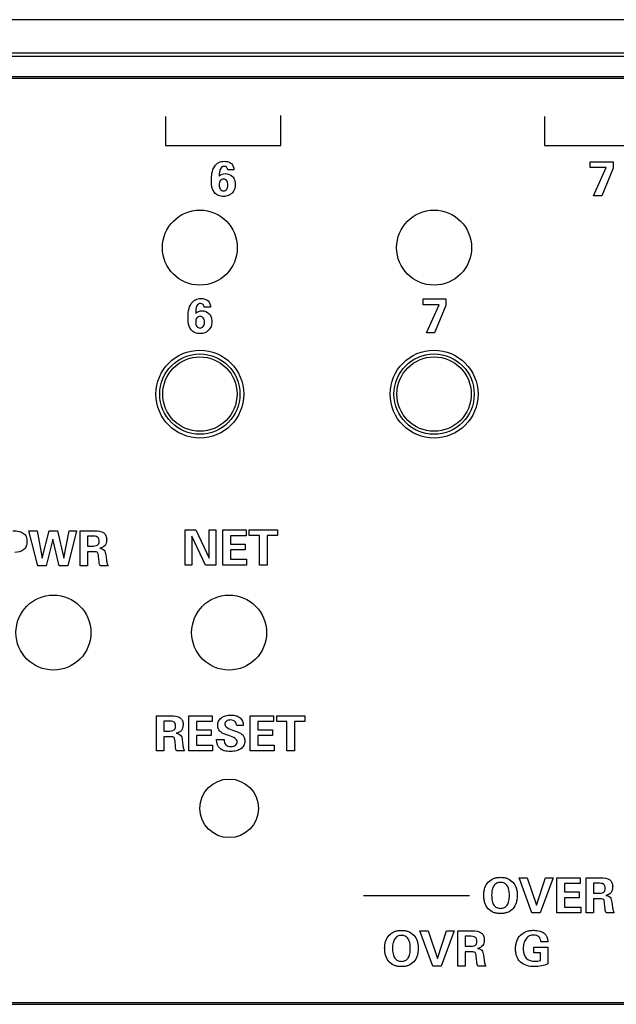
# Model space of a CAD drawing. Header units: inches. Extents: x 1.2 to 14.7, y 0.2 to 10.
# Tile 13 of 16: x 7.4 to 8.5, y 6.5 to 8.2. Entities that reach past the tile are written whole.
import ezdxf

# ---------------------------------------------------------------- set-up
doc = ezdxf.new("R2010")
doc.units = ezdxf.units.IN
doc.header["$LTSCALE"] = 0.935
doc.header["$MEASUREMENT"] = 0
doc.layers.get('0').update_dxf_attribs({"linetype": 'CONTINUOUS'})
doc.layers.add('A', color=1, linetype='CONTINUOUS')
doc.layers.add('SCREEN', color=5, linetype='CONTINUOUS')

msp = doc.modelspace()

# ---------------------------------------------------------------- linework, layer by layer
for p, q in [((9.4883, 8.1986), (3.2133, 8.1986)), ((9.4313, 8.1416), (3.2703, 8.1416)), ((9.4018, 8.1361), (3.2998, 8.1361)), ((9.3668, 8.1011), (3.3348, 8.1011)), ((9.3633, 8.0981), (3.3383, 8.0981)), ((3.3383, 6.5211), (9.3633, 6.5211)), ((3.3348, 6.5181), (9.3668, 6.5181))]:
    msp.add_line(p, q)
for centre, radius in [((7.7508, 7.8096), 0.064), ((8.1508, 7.8096), 0.064), ((7.7508, 7.5596), 0.075), ((8.1508, 7.5596), 0.075), ((7.5008, 7.1526), 0.064), ((7.8008, 7.1526), 0.064), ((7.8008, 6.8526), 0.05)]:
    msp.add_circle(centre, radius)
at = {"layer": 'A'}
for centre, radius in [((7.7508, 7.5596), 0.0685), ((7.7508, 7.5596), 0.0635), ((8.1508, 7.5596), 0.0685), ((8.1508, 7.5596), 0.0635)]:
    msp.add_circle(centre, radius, dxfattribs=at)
at = {"layer": 'SCREEN'}
for p, q in [((7.6919, 8.0332), (7.6919, 7.9839)), ((7.8893, 7.9839), (7.8893, 8.0351)), ((8.3393, 8.0332), (8.3393, 7.9839)), ((7.6919, 7.9839), (7.8893, 7.9839)), ((8.3393, 7.9839), (8.5368, 7.9839)), ((8.4176, 7.9561), (8.4564, 7.9561)), ((8.4176, 7.9462), (8.4176, 7.9561)), ((8.4564, 7.9561), (8.4564, 7.945)), ((7.7838, 7.9322), (7.7838, 7.9316)), ((7.809, 7.9421), (7.7984, 7.9421)), ((8.4445, 7.9462), (8.4176, 7.9462)), ((8.4232, 7.898), (8.4445, 7.9462)), ((8.4564, 7.945), (8.437, 7.898)), ((8.437, 7.898), (8.4232, 7.898)), ((8.1323, 7.722), (8.1711, 7.722)), ((8.1323, 7.7121), (8.1323, 7.722)), ((8.1711, 7.722), (8.1711, 7.7109)), ((7.7439, 7.6981), (7.7439, 7.6975)), ((7.7691, 7.708), (7.7584, 7.708)), ((8.1592, 7.7121), (8.1323, 7.7121)), ((8.1379, 7.6639), (8.1592, 7.7121)), ((8.1711, 7.7109), (8.1517, 7.6639)), ((8.1517, 7.6639), (8.1379, 7.6639)), ((7.7257, 7.3278), (7.7442, 7.3278)), ((7.7257, 7.2678), (7.7257, 7.3278)), ((7.7442, 7.3278), (7.7668, 7.2795)), ((7.7668, 7.3278), (7.7783, 7.3278)), ((7.7668, 7.2795), (7.7668, 7.3278)), ((7.7783, 7.3278), (7.7783, 7.2678)), ((7.7899, 7.3278), (7.8297, 7.3278)), ((7.7899, 7.2678), (7.7899, 7.3278)), ((7.8297, 7.3278), (7.8297, 7.3178)), ((7.8351, 7.3278), (7.8833, 7.3278)), ((7.8351, 7.318), (7.8351, 7.3278)), ((7.8833, 7.3278), (7.8833, 7.318)), ((7.4586, 7.3263), (7.4727, 7.3263)), ((7.4739, 7.2663), (7.4586, 7.3263)), ((7.4727, 7.3263), (7.4813, 7.2796)), ((7.4813, 7.2796), (7.4933, 7.3263)), ((7.5, 7.3123), (7.4882, 7.2663)), ((7.4933, 7.3263), (7.5078, 7.3263)), ((7.5108, 7.2663), (7.5, 7.3123)), ((7.5078, 7.3263), (7.5183, 7.2796)), ((7.5183, 7.2796), (7.5278, 7.3263)), ((7.5402, 7.3263), (7.5254, 7.2663)), ((7.5278, 7.3263), (7.5402, 7.3263)), ((7.5464, 7.3263), (7.5714, 7.3263)), ((7.5464, 7.2663), (7.5464, 7.3263)), ((7.5666, 7.317), (7.559, 7.317)), ((7.559, 7.317), (7.559, 7.3002)), ((7.7606, 7.2678), (7.7372, 7.3174)), ((7.7372, 7.3174), (7.7372, 7.2678)), ((7.8297, 7.3178), (7.8029, 7.3178)), ((7.8029, 7.3178), (7.8029, 7.3037)), ((7.8528, 7.318), (7.8351, 7.318)), ((7.8528, 7.2678), (7.8528, 7.318)), ((7.8833, 7.318), (7.8657, 7.318)), ((7.8657, 7.318), (7.8657, 7.2678)), ((7.559, 7.3002), (7.5666, 7.3002)), ((7.8029, 7.3037), (7.828, 7.3037)), ((7.828, 7.2939), (7.8029, 7.2939)), ((7.8029, 7.2939), (7.8029, 7.2778)), ((7.828, 7.3037), (7.828, 7.2939)), ((7.5701, 7.2905), (7.559, 7.2905)), ((7.559, 7.2905), (7.559, 7.2663)), ((7.5788, 7.2736), (7.5779, 7.2827)), ((7.5902, 7.285), (7.5913, 7.2764)), ((7.8029, 7.2778), (7.8306, 7.2778)), ((7.8306, 7.2778), (7.8306, 7.2678)), ((7.4882, 7.2663), (7.4739, 7.2663)), ((7.5254, 7.2663), (7.5108, 7.2663)), ((7.559, 7.2663), (7.5464, 7.2663)), ((7.5944, 7.2663), (7.5804, 7.2663)), ((7.7372, 7.2678), (7.7257, 7.2678)), ((7.7783, 7.2678), (7.7606, 7.2678)), ((7.8306, 7.2678), (7.7899, 7.2678)), ((7.8657, 7.2678), (7.8528, 7.2678)), ((7.6769, 7.0106), (7.7018, 7.0106)), ((7.6769, 6.9506), (7.6769, 7.0106)), ((7.7319, 7.0106), (7.7717, 7.0106)), ((7.7319, 6.9506), (7.7319, 7.0106)), ((7.7717, 7.0106), (7.7717, 7.0007)), ((7.8368, 7.0106), (7.8766, 7.0106)), ((7.8368, 6.9506), (7.8368, 7.0106)), ((7.8766, 7.0106), (7.8766, 7.0007)), ((7.882, 7.0106), (7.9302, 7.0106)), ((7.882, 7.0009), (7.882, 7.0106)), ((7.9302, 7.0106), (7.9302, 7.0009)), ((7.6971, 7.0013), (7.6895, 7.0013)), ((7.6895, 7.0013), (7.6895, 6.9845)), ((7.7717, 7.0007), (7.7449, 7.0007)), ((7.7449, 7.0007), (7.7449, 6.9865)), ((7.8249, 6.9939), (7.8138, 6.9939)), ((7.8249, 6.9942), (7.8249, 6.9939)), ((7.8766, 7.0007), (7.8498, 7.0007)), ((7.8498, 7.0007), (7.8498, 6.9865)), ((7.8996, 7.0009), (7.882, 7.0009)), ((7.8996, 6.9506), (7.8996, 7.0009)), ((7.9302, 7.0009), (7.9125, 7.0009)), ((7.9125, 7.0009), (7.9125, 6.9506)), ((7.6895, 6.9845), (7.6971, 6.9845)), ((7.7006, 6.9748), (7.6895, 6.9748)), ((7.6895, 6.9748), (7.6895, 6.9506)), ((7.7449, 6.9865), (7.77, 6.9865)), ((7.77, 6.9768), (7.7449, 6.9768)), ((7.7449, 6.9768), (7.7449, 6.9606)), ((7.77, 6.9865), (7.77, 6.9768)), ((7.8005, 6.9768), (7.798, 6.9777)), ((7.8083, 6.9855), (7.8091, 6.9853)), ((7.8498, 6.9865), (7.8749, 6.9865)), ((7.8749, 6.9768), (7.8498, 6.9768)), ((7.8498, 6.9768), (7.8498, 6.9606)), ((7.8749, 6.9865), (7.8749, 6.9768)), ((7.7092, 6.9579), (7.7084, 6.967)), ((7.7207, 6.9694), (7.7217, 6.9607)), ((7.7449, 6.9606), (7.7726, 6.9606)), ((7.7726, 6.9606), (7.7726, 6.9506)), ((7.7795, 6.9701), (7.7921, 6.9701)), ((7.7795, 6.9693), (7.7795, 6.9701)), ((7.8498, 6.9606), (7.8775, 6.9606)), ((7.8775, 6.9606), (7.8775, 6.9506)), ((7.6895, 6.9506), (7.6769, 6.9506)), ((7.7248, 6.9506), (7.7109, 6.9506)), ((7.7726, 6.9506), (7.7319, 6.9506)), ((7.8775, 6.9506), (7.8368, 6.9506)), ((7.9125, 6.9506), (7.8996, 6.9506)), ((8.2959, 6.734), (8.3098, 6.734)), ((8.3177, 6.674), (8.2959, 6.734)), ((8.3098, 6.734), (8.3256, 6.6871)), ((8.3256, 6.6871), (8.3411, 6.734)), ((8.3542, 6.734), (8.3321, 6.674)), ((8.3411, 6.734), (8.3542, 6.734)), ((8.3606, 6.734), (8.4004, 6.734)), ((8.3606, 6.674), (8.3606, 6.734)), ((8.4004, 6.7241), (8.3737, 6.7241)), ((8.3737, 6.7241), (8.3737, 6.7099)), ((8.4004, 6.734), (8.4004, 6.7241)), ((8.4106, 6.734), (8.4355, 6.734)), ((8.4106, 6.674), (8.4106, 6.734)), ((8.4308, 6.7247), (8.4232, 6.7247)), ((8.4232, 6.7247), (8.4232, 6.7079)), ((8.3737, 6.7099), (8.3988, 6.7099)), ((8.3988, 6.7099), (8.3988, 6.7001)), ((8.4232, 6.7079), (8.4308, 6.7079)), ((8.0301, 6.704), (8.2114, 6.704)), ((8.3988, 6.7001), (8.3737, 6.7001)), ((8.3737, 6.7001), (8.3737, 6.684)), ((8.4343, 6.6981), (8.4232, 6.6981)), ((8.4232, 6.6981), (8.4232, 6.674)), ((8.4429, 6.6813), (8.4421, 6.6904)), ((8.4544, 6.6927), (8.4554, 6.6841)), ((8.3321, 6.674), (8.3177, 6.674)), ((8.4014, 6.674), (8.3606, 6.674)), ((8.3737, 6.684), (8.4014, 6.684)), ((8.4014, 6.684), (8.4014, 6.674)), ((8.4232, 6.674), (8.4106, 6.674)), ((8.4585, 6.674), (8.4446, 6.674)), ((8.1267, 6.6435), (8.1406, 6.6435)), ((8.1485, 6.5835), (8.1267, 6.6435)), ((8.1406, 6.6435), (8.1564, 6.5966)), ((8.1564, 6.5966), (8.1718, 6.6435)), ((8.1849, 6.6435), (8.1628, 6.5835)), ((8.1718, 6.6435), (8.1849, 6.6435)), ((8.1913, 6.6435), (8.2163, 6.6435)), ((8.1913, 6.5835), (8.1913, 6.6435)), ((8.2115, 6.6342), (8.2039, 6.6342)), ((8.2039, 6.6342), (8.2039, 6.6174)), ((8.3452, 6.625), (8.3331, 6.625)), ((8.3452, 6.6261), (8.3452, 6.625)), ((8.2039, 6.6174), (8.2115, 6.6174)), ((8.215, 6.6076), (8.2039, 6.6076)), ((8.2039, 6.6076), (8.2039, 6.5835)), ((8.3212, 6.6154), (8.3451, 6.6154)), ((8.3212, 6.6059), (8.3212, 6.6154)), ((8.3326, 6.6059), (8.3212, 6.6059)), ((8.3326, 6.5928), (8.3326, 6.6059)), ((8.3451, 6.6154), (8.3451, 6.5874)), ((8.2237, 6.5908), (8.2228, 6.5999)), ((8.2351, 6.6022), (8.2361, 6.5936)), ((8.1628, 6.5835), (8.1485, 6.5835)), ((8.2039, 6.5835), (8.1913, 6.5835)), ((8.2392, 6.5835), (8.2253, 6.5835))]:
    msp.add_line(p, q, dxfattribs=at)
for points, knots in [([(7.7705, 7.9234), (7.7705, 7.932), (7.7715, 7.9448), (7.7827, 7.9558), (7.7917, 7.9573), (7.7992, 7.9564), (7.8068, 7.9525), (7.809, 7.946), (7.809, 7.9421)], [0, 0, 0, 0, 0.02563966, 0.03501729, 0.04481573, 0.05176124, 0.05770036, 0.06945769, 0.06945769, 0.06945769, 0.06945769]), ([(7.7984, 7.9421), (7.7982, 7.9438), (7.7969, 7.9471), (7.7923, 7.9488), (7.7881, 7.9476), (7.7839, 7.942), (7.7838, 7.9363), (7.7838, 7.9322)], [0, 0, 0, 0, 0.00499403, 0.00960737, 0.01336966, 0.01734126, 0.02963885, 0.02963885, 0.02963885, 0.02963885]), ([(7.7838, 7.9316), (7.7853, 7.9329), (7.7885, 7.9351), (7.7967, 7.9367), (7.8058, 7.9332), (7.8106, 7.925), (7.8116, 7.9173), (7.8105, 7.9092), (7.8072, 7.904), (7.8049, 7.9018), (7.8044, 7.9015)], [0, 0, 0, 0, 0.0060062, 0.0113716, 0.024741, 0.03155884, 0.03915626, 0.04764094, 0.05539871, 0.05712002, 0.05712002, 0.05712002, 0.05712002]), ([(7.8044, 7.9015), (7.8029, 7.9002), (7.7987, 7.8977), (7.7909, 7.8966), (7.7822, 7.8978), (7.7718, 7.9059), (7.7705, 7.9166), (7.7705, 7.9234)], [0, 0, 0, 0, 0.0059854, 0.01426459, 0.02339155, 0.0315314, 0.05199348, 0.05199348, 0.05199348, 0.05199348]), ([(7.7987, 7.9166), (7.7987, 7.918), (7.7985, 7.9206), (7.7965, 7.9249), (7.7911, 7.9276), (7.7857, 7.9249), (7.7839, 7.9206), (7.7836, 7.9179), (7.7836, 7.9163), (7.7836, 7.9162)], [0, 0, 0, 0, 0.00417481, 0.00767157, 0.01381322, 0.01992856, 0.02342829, 0.02760309, 0.02797367, 0.02797367, 0.02797367, 0.02797367]), ([(7.7836, 7.9162), (7.7837, 7.9138), (7.7845, 7.909), (7.7911, 7.9054), (7.7965, 7.9082), (7.7985, 7.9126), (7.7987, 7.9152), (7.7987, 7.9166)], [0, 0, 0, 0, 0.0072467, 0.01327756, 0.0195093, 0.0230464, 0.0272844, 0.0272844, 0.0272844, 0.0272844]), ([(7.7306, 7.6893), (7.7306, 7.6979), (7.7316, 7.7107), (7.7428, 7.7216), (7.7517, 7.7232), (7.7593, 7.7223), (7.7669, 7.7184), (7.7691, 7.7119), (7.7691, 7.708)], [0, 0, 0, 0, 0.02564051, 0.03501678, 0.04481218, 0.05175769, 0.05769681, 0.06945561, 0.06945561, 0.06945561, 0.06945561]), ([(7.7584, 7.708), (7.7582, 7.7097), (7.757, 7.713), (7.7524, 7.7147), (7.7482, 7.7135), (7.7439, 7.7079), (7.7439, 7.7022), (7.7439, 7.6981)], [0, 0, 0, 0, 0.00499403, 0.00960594, 0.01336771, 0.0173378, 0.02963539, 0.02963539, 0.02963539, 0.02963539]), ([(7.7439, 7.6975), (7.7454, 7.6988), (7.7486, 7.701), (7.7568, 7.7026), (7.7659, 7.6991), (7.7706, 7.6909), (7.7716, 7.6832), (7.7705, 7.6751), (7.7672, 7.6699), (7.7649, 7.6677), (7.7645, 7.6674)], [0, 0, 0, 0, 0.00600498, 0.01137424, 0.02474364, 0.03156114, 0.03916219, 0.04764712, 0.0554041, 0.05712486, 0.05712486, 0.05712486, 0.05712486]), ([(7.7645, 7.6674), (7.763, 7.6661), (7.7588, 7.6636), (7.7509, 7.6625), (7.7422, 7.6637), (7.7319, 7.6718), (7.7306, 7.6825), (7.7306, 7.6893)], [0, 0, 0, 0, 0.00598409, 0.01426319, 0.02339133, 0.03153092, 0.051994, 0.051994, 0.051994, 0.051994]), ([(7.7588, 7.6825), (7.7588, 7.6839), (7.7585, 7.6865), (7.7566, 7.6908), (7.7512, 7.6935), (7.7458, 7.6908), (7.7439, 7.6865), (7.7437, 7.6838), (7.7437, 7.6822), (7.7437, 7.6821)], [0, 0, 0, 0, 0.00417657, 0.00767281, 0.01381265, 0.01992799, 0.02343098, 0.02760779, 0.02797841, 0.02797841, 0.02797841, 0.02797841]), ([(7.7437, 7.6821), (7.7437, 7.6797), (7.7446, 7.6749), (7.7511, 7.6713), (7.7566, 7.6741), (7.7585, 7.6785), (7.7588, 7.6811), (7.7588, 7.6825)], [0, 0, 0, 0, 0.00724775, 0.01327511, 0.0195121, 0.02304851, 0.02728316, 0.02728316, 0.02728316, 0.02728316]), ([(7.4314, 7.3263), (7.435, 7.3263), (7.4415, 7.3259), (7.45, 7.3228), (7.455, 7.3161), (7.4559, 7.3081), (7.455, 7.3001), (7.4489, 7.291), (7.4401, 7.2894), (7.4347, 7.2894)], [0, 0, 0, 0, 0.0110749, 0.01925259, 0.02635459, 0.03476617, 0.04294181, 0.04998434, 0.06633074, 0.06633074, 0.06633074, 0.06633074]), ([(7.5666, 7.3002), (7.5699, 7.3002), (7.575, 7.3), (7.5788, 7.3047), (7.5791, 7.3085), (7.5788, 7.3123), (7.5753, 7.3174), (7.57, 7.317), (7.5666, 7.317)], [0, 0, 0, 0, 0.0099378, 0.01314324, 0.01707722, 0.02122418, 0.02444286, 0.03453569, 0.03453569, 0.03453569, 0.03453569]), ([(7.5714, 7.3263), (7.5766, 7.3263), (7.5849, 7.3257), (7.5911, 7.3179), (7.5919, 7.3116), (7.5914, 7.3058), (7.5884, 7.2994), (7.5833, 7.2971), (7.58, 7.2964)], [0, 0, 0, 0, 0.01581166, 0.02177547, 0.02863328, 0.03433872, 0.03904403, 0.04920893, 0.04920893, 0.04920893, 0.04920893]), ([(7.58, 7.2964), (7.5826, 7.2961), (7.5887, 7.2942), (7.5898, 7.288), (7.5902, 7.285)], [0, 0, 0, 0, 0.00778377, 0.01662916, 0.01662916, 0.01662916, 0.01662916]), ([(7.5779, 7.2827), (7.5778, 7.2842), (7.5775, 7.2864), (7.5765, 7.2896), (7.5734, 7.2904), (7.5714, 7.2905), (7.5701, 7.2905)], [0, 0, 0, 0, 0.00445785, 0.00692017, 0.0092293, 0.01318551, 0.01318551, 0.01318551, 0.01318551]), ([(7.5804, 7.2663), (7.58, 7.2672), (7.5792, 7.2696), (7.5789, 7.2721), (7.5788, 7.2736)], [0, 0, 0, 0, 0.00306702, 0.007547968, 0.007547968, 0.007547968, 0.007547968]), ([(7.5913, 7.2764), (7.5915, 7.2743), (7.5921, 7.2708), (7.5935, 7.2675), (7.5944, 7.2663)], [0, 0, 0, 0, 0.00618153, 0.01062565, 0.01062565, 0.01062565, 0.01062565]), ([(7.7018, 7.0106), (7.7071, 7.0106), (7.7153, 7.0101), (7.7216, 7.0022), (7.7223, 6.9959), (7.7218, 6.9901), (7.7189, 6.9837), (7.7138, 6.9815), (7.7105, 6.9807)], [0, 0, 0, 0, 0.01581257, 0.02177483, 0.02863071, 0.03433761, 0.0390416, 0.0492065, 0.0492065, 0.0492065, 0.0492065]), ([(7.798, 6.9777), (7.794, 6.979), (7.7878, 6.9809), (7.7821, 6.9876), (7.7809, 6.9944), (7.7822, 7.0016), (7.7874, 7.0076), (7.7951, 7.0111), (7.8039, 7.012), (7.8104, 7.0113), (7.8134, 7.0104), (7.8136, 7.0103)], [0, 0, 0, 0, 0.01252783, 0.01868882, 0.02527527, 0.03269418, 0.03992156, 0.0479802, 0.05751665, 0.06636813, 0.06711499, 0.06711499, 0.06711499, 0.06711499]), ([(7.8136, 7.0103), (7.8158, 7.0096), (7.8221, 7.0064), (7.8249, 6.9988), (7.8249, 6.9942)], [0, 0, 0, 0, 0.00666952, 0.02066172, 0.02066172, 0.02066172, 0.02066172]), ([(7.6971, 6.9845), (7.7004, 6.9845), (7.7055, 6.9843), (7.7093, 6.989), (7.7096, 6.9928), (7.7093, 6.9967), (7.7057, 7.0017), (7.7004, 7.0013), (7.6971, 7.0013)], [0, 0, 0, 0, 0.0099378, 0.01314324, 0.01707722, 0.02122272, 0.0244426, 0.0345347, 0.0345347, 0.0345347, 0.0345347]), ([(7.8138, 6.9939), (7.8135, 6.9964), (7.8121, 7.0005), (7.8074, 7.0031), (7.8034, 7.0036), (7.7994, 7.0032), (7.7961, 7.0016), (7.7939, 6.999), (7.7934, 6.9968), (7.7935, 6.9958)], [0, 0, 0, 0, 0.00775071, 0.01141308, 0.01563765, 0.01972173, 0.02321471, 0.02636232, 0.02957734, 0.02957734, 0.02957734, 0.02957734]), ([(7.7935, 6.9958), (7.7937, 6.9936), (7.7986, 6.9885), (7.8044, 6.9868), (7.8083, 6.9855)], [0, 0, 0, 0, 0.00645581, 0.01862259, 0.01862259, 0.01862259, 0.01862259]), ([(7.7084, 6.967), (7.7082, 6.9685), (7.708, 6.9707), (7.707, 6.9739), (7.7039, 6.9747), (7.7019, 6.9748), (7.7006, 6.9748)], [0, 0, 0, 0, 0.00445785, 0.00692017, 0.00922857, 0.01318464, 0.01318464, 0.01318464, 0.01318464]), ([(7.7105, 6.9807), (7.7131, 6.9804), (7.7191, 6.9785), (7.7203, 6.9723), (7.7207, 6.9694)], [0, 0, 0, 0, 0.00778377, 0.01662916, 0.01662916, 0.01662916, 0.01662916]), ([(7.8091, 6.9853), (7.8123, 6.9842), (7.8175, 6.9823), (7.824, 6.9785), (7.8271, 6.9732), (7.8278, 6.9669), (7.8266, 6.9597), (7.8211, 6.9536), (7.8146, 6.9509), (7.8085, 6.9498), (7.8032, 6.9495), (7.7979, 6.9498), (7.7939, 6.9505), (7.7919, 6.9511), (7.7914, 6.9513)], [0, 0, 0, 0, 0.01009042, 0.01674061, 0.02193216, 0.0278776, 0.0355192, 0.04292829, 0.05138479, 0.05624431, 0.06165636, 0.06723275, 0.07214681, 0.07367235, 0.07367235, 0.07367235, 0.07367235]), ([(7.8147, 6.966), (7.8147, 6.9661), (7.8146, 6.9684), (7.81, 6.9737), (7.8042, 6.9756), (7.8005, 6.9768)], [0, 0, 0, 0, 0.00033155, 0.00681479, 0.01852574, 0.01852574, 0.01852574, 0.01852574]), ([(7.7109, 6.9506), (7.7104, 6.9515), (7.7096, 6.9539), (7.7094, 6.9564), (7.7092, 6.9579)], [0, 0, 0, 0, 0.00306702, 0.007547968, 0.007547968, 0.007547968, 0.007547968]), ([(7.7217, 6.9607), (7.722, 6.9587), (7.7226, 6.9552), (7.7239, 6.9518), (7.7248, 6.9506)], [0, 0, 0, 0, 0.00618539, 0.01062593, 0.01062593, 0.01062593, 0.01062593]), ([(7.7914, 6.9513), (7.7893, 6.952), (7.7822, 6.9555), (7.7795, 6.964), (7.7795, 6.9693)], [0, 0, 0, 0, 0.00679191, 0.02271349, 0.02271349, 0.02271349, 0.02271349]), ([(7.7921, 6.9701), (7.7921, 6.9669), (7.7932, 6.9617), (7.7989, 6.9584), (7.8036, 6.9579), (7.8081, 6.9584), (7.8117, 6.9602), (7.8141, 6.9628), (7.8147, 6.965), (7.8147, 6.966)], [0, 0, 0, 0, 0.00946084, 0.01379234, 0.01903663, 0.02339661, 0.02725801, 0.03072125, 0.03375859, 0.03375859, 0.03375859, 0.03375859]), ([(8.2356, 6.7043), (8.2356, 6.7065), (8.2359, 6.7109), (8.2378, 6.7187), (8.2426, 6.7272), (8.2507, 6.7326), (8.2582, 6.7346), (8.2643, 6.735), (8.2705, 6.7346), (8.2779, 6.7326), (8.2859, 6.7272), (8.2908, 6.7187), (8.2926, 6.7108), (8.2929, 6.7061), (8.2929, 6.7034), (8.2929, 6.7029)], [0, 0, 0, 0, 0.00676194, 0.01294824, 0.02418094, 0.03516539, 0.04096608, 0.04727304, 0.05355756, 0.05933441, 0.07027973, 0.0815598, 0.08770828, 0.09445068, 0.0958452, 0.0958452, 0.0958452, 0.0958452]), ([(8.2795, 6.7042), (8.2795, 6.7074), (8.279, 6.7131), (8.2763, 6.7206), (8.271, 6.7254), (8.2643, 6.7266), (8.2576, 6.7254), (8.2523, 6.7205), (8.2495, 6.7131), (8.2491, 6.7074), (8.2491, 6.7042)], [0, 0, 0, 0, 0.00952023, 0.01703062, 0.02341175, 0.03009297, 0.0367518, 0.04314082, 0.05063292, 0.06013907, 0.06013907, 0.06013907, 0.06013907]), ([(8.4308, 6.7079), (8.4341, 6.7079), (8.4392, 6.7076), (8.4429, 6.7124), (8.4433, 6.7162), (8.443, 6.72), (8.4394, 6.7251), (8.4341, 6.7247), (8.4308, 6.7247)], [0, 0, 0, 0, 0.0099378, 0.01313432, 0.01706258, 0.02121038, 0.02442807, 0.0345047, 0.0345047, 0.0345047, 0.0345047]), ([(8.4355, 6.734), (8.4408, 6.734), (8.449, 6.7334), (8.4553, 6.7256), (8.456, 6.7193), (8.4555, 6.7135), (8.4526, 6.707), (8.4475, 6.7048), (8.4442, 6.704)], [0, 0, 0, 0, 0.01581166, 0.0217836, 0.02864051, 0.03434888, 0.03905154, 0.04921644, 0.04921644, 0.04921644, 0.04921644]), ([(8.2929, 6.7029), (8.2928, 6.701), (8.2925, 6.6971), (8.2908, 6.6895), (8.2861, 6.6808), (8.278, 6.6753), (8.2705, 6.6733), (8.2643, 6.6728), (8.2581, 6.6733), (8.2506, 6.6752), (8.2425, 6.6807), (8.2377, 6.6894), (8.2359, 6.6975), (8.2356, 6.702), (8.2356, 6.7043)], [0, 0, 0, 0, 0.00557098, 0.01188074, 0.0233003, 0.03428483, 0.0401119, 0.04648087, 0.05287041, 0.0587166, 0.06972149, 0.08110446, 0.08745864, 0.09445606, 0.09445606, 0.09445606, 0.09445606]), ([(8.2491, 6.7042), (8.2491, 6.701), (8.2495, 6.6952), (8.2522, 6.6876), (8.2575, 6.6827), (8.2643, 6.6815), (8.271, 6.6827), (8.2763, 6.6876), (8.279, 6.6952), (8.2795, 6.701), (8.2795, 6.7042)], [0, 0, 0, 0, 0.00968379, 0.01723855, 0.02362794, 0.03033108, 0.03705923, 0.04345008, 0.05102099, 0.06069416, 0.06069416, 0.06069416, 0.06069416]), ([(8.4421, 6.6904), (8.4419, 6.6918), (8.4417, 6.6941), (8.4407, 6.6973), (8.4376, 6.6981), (8.4356, 6.6981), (8.4343, 6.6981)], [0, 0, 0, 0, 0.00445684, 0.00692428, 0.009224, 0.01317369, 0.01317369, 0.01317369, 0.01317369]), ([(8.4442, 6.704), (8.4468, 6.7038), (8.4528, 6.7019), (8.454, 6.6957), (8.4544, 6.6927)], [0, 0, 0, 0, 0.00776923, 0.01662365, 0.01662365, 0.01662365, 0.01662365]), ([(8.4446, 6.674), (8.4441, 6.6749), (8.4433, 6.6773), (8.443, 6.6798), (8.4429, 6.6813)], [0, 0, 0, 0, 0.003072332, 0.007551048, 0.007551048, 0.007551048, 0.007551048]), ([(8.4554, 6.6841), (8.4557, 6.682), (8.4563, 6.6785), (8.4576, 6.6752), (8.4585, 6.674)], [0, 0, 0, 0, 0.00618461, 0.01062516, 0.01062516, 0.01062516, 0.01062516]), ([(8.0664, 6.6138), (8.0664, 6.616), (8.0667, 6.6204), (8.0685, 6.6282), (8.0734, 6.6367), (8.0815, 6.6421), (8.0889, 6.6441), (8.0951, 6.6445), (8.1012, 6.6441), (8.1087, 6.6421), (8.1167, 6.6367), (8.1216, 6.6282), (8.1234, 6.6203), (8.1237, 6.6156), (8.1236, 6.6128), (8.1236, 6.6124)], [0, 0, 0, 0, 0.0067617, 0.01294779, 0.02418246, 0.03516405, 0.04096432, 0.04727122, 0.05355568, 0.05933211, 0.07027458, 0.08155741, 0.08770631, 0.09444876, 0.09584329, 0.09584329, 0.09584329, 0.09584329]), ([(8.2163, 6.6435), (8.2215, 6.6435), (8.2297, 6.6429), (8.236, 6.6351), (8.2368, 6.6287), (8.2362, 6.623), (8.2333, 6.6165), (8.2282, 6.6143), (8.2249, 6.6135)], [0, 0, 0, 0, 0.01581166, 0.02177721, 0.02863172, 0.03434082, 0.03904744, 0.04920698, 0.04920698, 0.04920698, 0.04920698]), ([(8.3218, 6.5824), (8.3135, 6.5824), (8.3001, 6.5856), (8.2923, 6.5981), (8.2903, 6.606), (8.2898, 6.6127), (8.2903, 6.6195), (8.2923, 6.6278), (8.2976, 6.6367), (8.3065, 6.6421), (8.3147, 6.6442), (8.3191, 6.6445), (8.3215, 6.6445)], [0, 0, 0, 0, 0.0248015, 0.03617093, 0.04235801, 0.04918847, 0.05627028, 0.06271404, 0.07456229, 0.08637125, 0.09276776, 0.09979108, 0.09979108, 0.09979108, 0.09979108]), ([(8.3215, 6.6445), (8.3248, 6.6444), (8.3309, 6.6438), (8.3413, 6.6392), (8.3452, 6.631), (8.3452, 6.6261)], [0, 0, 0, 0, 0.00988668, 0.0183098, 0.0331527, 0.0331527, 0.0331527, 0.0331527]), ([(8.1102, 6.6137), (8.1102, 6.6169), (8.1098, 6.6226), (8.107, 6.6301), (8.1017, 6.6349), (8.095, 6.6361), (8.0883, 6.6349), (8.083, 6.63), (8.0803, 6.6226), (8.0798, 6.6169), (8.0798, 6.6137)], [0, 0, 0, 0, 0.00951876, 0.01703051, 0.02340997, 0.0300874, 0.03674806, 0.04313627, 0.05062808, 0.0601347, 0.0601347, 0.0601347, 0.0601347]), ([(8.2115, 6.6174), (8.2148, 6.6174), (8.2199, 6.6171), (8.2237, 6.6218), (8.224, 6.6257), (8.2237, 6.6295), (8.2201, 6.6346), (8.2149, 6.6342), (8.2115, 6.6342)], [0, 0, 0, 0, 0.00993393, 0.01314175, 0.01707461, 0.02122359, 0.02444588, 0.03453411, 0.03453411, 0.03453411, 0.03453411]), ([(8.3331, 6.625), (8.333, 6.628), (8.3314, 6.6329), (8.3257, 6.6359), (8.32, 6.6366), (8.3132, 6.6354), (8.3072, 6.6301), (8.3037, 6.6223), (8.303, 6.6153), (8.3031, 6.6112), (8.3032, 6.6102)], [0, 0, 0, 0, 0.00908822, 0.01348587, 0.01868597, 0.02617328, 0.03346798, 0.04164502, 0.05136285, 0.05418745, 0.05418745, 0.05418745, 0.05418745]), ([(8.1236, 6.6124), (8.1236, 6.6105), (8.1233, 6.6066), (8.1216, 6.599), (8.1169, 6.5903), (8.1088, 6.5847), (8.1013, 6.5827), (8.0951, 6.5823), (8.0889, 6.5827), (8.0813, 6.5847), (8.0732, 6.5902), (8.0685, 6.5989), (8.0667, 6.607), (8.0664, 6.6114), (8.0664, 6.6138)], [0, 0, 0, 0, 0.00557102, 0.01188108, 0.02330163, 0.03428727, 0.04011471, 0.04648373, 0.05287332, 0.05871987, 0.06972587, 0.08110844, 0.08746278, 0.09446027, 0.09446027, 0.09446027, 0.09446027]), ([(8.0798, 6.6137), (8.0798, 6.6105), (8.0803, 6.6047), (8.083, 6.5971), (8.0883, 6.5922), (8.095, 6.591), (8.1018, 6.5922), (8.1071, 6.5971), (8.1098, 6.6047), (8.1102, 6.6105), (8.1102, 6.6137)], [0, 0, 0, 0, 0.00968556, 0.01723867, 0.02362843, 0.03033493, 0.0370602, 0.04345325, 0.05102147, 0.06069606, 0.06069606, 0.06069606, 0.06069606]), ([(8.2228, 6.5999), (8.2227, 6.6013), (8.2224, 6.6035), (8.2214, 6.6068), (8.2183, 6.6076), (8.2163, 6.6076), (8.215, 6.6076)], [0, 0, 0, 0, 0.00445609, 0.00691891, 0.00922951, 0.01318274, 0.01318274, 0.01318274, 0.01318274]), ([(8.2249, 6.6135), (8.2275, 6.6133), (8.2336, 6.6114), (8.2347, 6.6051), (8.2351, 6.6022)], [0, 0, 0, 0, 0.00778014, 0.01662923, 0.01662923, 0.01662923, 0.01662923]), ([(8.3032, 6.6102), (8.3033, 6.608), (8.3041, 6.6033), (8.3088, 6.594), (8.3193, 6.5911), (8.3277, 6.5918), (8.331, 6.5924), (8.3326, 6.5928)], [0, 0, 0, 0, 0.00657413, 0.01427741, 0.02991491, 0.03491671, 0.03983156, 0.03983156, 0.03983156, 0.03983156]), ([(8.2253, 6.5835), (8.2249, 6.5844), (8.2241, 6.5868), (8.2238, 6.5893), (8.2237, 6.5908)], [0, 0, 0, 0, 0.003068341, 0.007545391, 0.007545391, 0.007545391, 0.007545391]), ([(8.2361, 6.5936), (8.2364, 6.5915), (8.237, 6.588), (8.2384, 6.5847), (8.2392, 6.5835)], [0, 0, 0, 0, 0.00618461, 0.01062516, 0.01062516, 0.01062516, 0.01062516]), ([(8.3451, 6.5874), (8.3417, 6.5857), (8.3341, 6.5831), (8.326, 6.5824), (8.3218, 6.5824)], [0, 0, 0, 0, 0.01128546, 0.02395892, 0.02395892, 0.02395892, 0.02395892])]:
    msp.add_open_spline(points, degree=3, knots=knots, dxfattribs=at)

doc.saveas('drawing.dxf')
